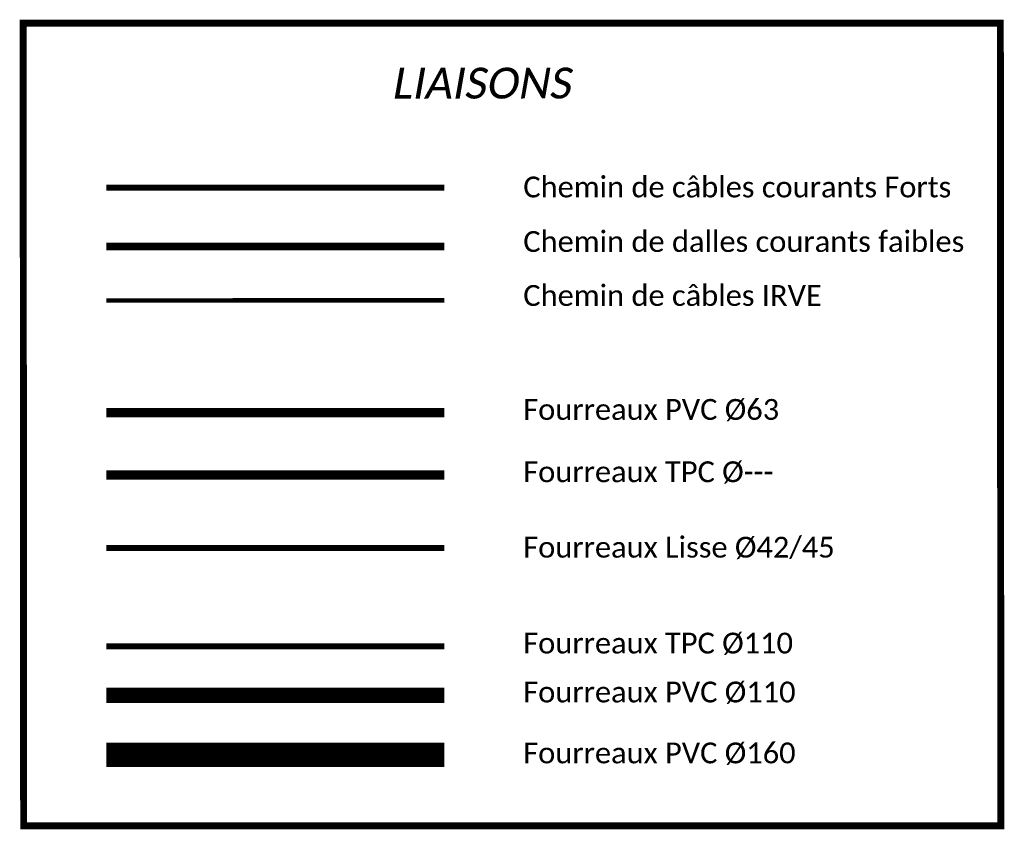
# Model space of a CAD drawing. Extents: x -24342 to 73038, y -9656 to 30949.
# Tile 9 of 170: x -2706 to -2067, y -1415 to -890. Entities that reach past the tile are written whole.
import ezdxf
from ezdxf.enums import TextEntityAlignment as Align

# ---------------------------------------------------------------- set-up
doc = ezdxf.new("R2010")
doc.units = 0
for name, pattern in [('AXES2', [28.575, 19.05, -3.175, 3.175, -3.175]), ('CACHE', [9.525, 6.35, -3.175]), ('CACHEX2', [19.05, 12.7, -6.35])]:
    doc.linetypes.add(name, pattern=pattern)
doc.layers.get('0').update_dxf_attribs({"color": 250})
for name, color, linetype in [('1_ADDUCTION ERDF', 1, 'Continuous'), ('1_CANALISATIONS COURANTS FORTS', 152, 'Continuous'), ('2_CANALISATIONS COURANTS FAIBLES', 4, 'Continuous'), ('2_FOURREAUX COURANTS FAIBLES', 30, 'Continuous')]:
    doc.layers.add(name, color=color, linetype=linetype)
doc.layers.add('EL2_Services généraux', color=92, linetype='Continuous', lineweight=30)
doc.styles.add('ELCF$0$Standard', font='calibri.ttf')
doc.styles.get("Standard").update_dxf_attribs({"font": 'calibri.ttf'})
doc.linetypes.add('_C_FAIBLES', pattern='A,0.5,-0.2,["CF",Standard,S=0.1,R=0,X=-0.1,Y=-0.05],-0.25', length=0.95)
doc.linetypes.add('_ELECTRICITE', pattern='A,0.5,-0.2,["EL",Standard,S=0.1,R=0,X=-0.1,Y=-0.05],-0.25', length=0.95)
doc.linetypes.add('C_Faibles', pattern='A,0.25,-0.15,0.15,-0.15,0.25,-0.25,["C_Faibles",Standard,S=0.25,R=0,X=-0.1,Y=-0.15],-1.5,0.25,-0.15,0.15,-0.15', length=3.4)
doc.linetypes.add('C_Forts', pattern='A,0.25,-0.15,0,-0.15,0.25,-0.25,["C_Forts",Standard,S=0.25,R=0,X=-0.1,Y=-0.15],-1.2,0.25,-0.15,0,-0.15', length=2.8)

msp = doc.modelspace()

# ---------------------------------------------------------------- linework, layer by layer
at = {"color": 1, "ltscale": 100, "const_width": 4.5}
msp.add_lwpolyline([(-2703.4, -1412.5), (-2069.26, -1412.5), (-2069.58, -891.79), (-2703.72, -891.79)], close=True, dxfattribs=at)
at = {"color": 6, "linetype": 'CACHEX2', "const_width": 6}
msp.add_lwpolyline([(-2649.7, -1144.48), (-2430.41, -1144.48)], dxfattribs=at)
at = {"layer": '1_ADDUCTION ERDF', "linetype": 'C_Forts', "ltscale": 50, "const_width": 6}
msp.add_lwpolyline([(-2649.7, -1184.9), (-2430.41, -1184.9)], dxfattribs=at)
at = {"layer": '1_ADDUCTION ERDF', "linetype": 'AXES2', "lineweight": 50, "const_width": 4}
msp.add_lwpolyline([(-2649.7, -1296.06), (-2430.41, -1296.06)], dxfattribs=at)
at = {"layer": '1_ADDUCTION ERDF', "color": 1, "linetype": 'AXES2'}
for points, const_width in [([(-2649.7, -1327.78), (-2430.41, -1327.78)], 10), ([(-2649.7, -1366.44), (-2430.41, -1366.44)], 16)]:
    msp.add_lwpolyline(points, dxfattribs=dict(at, const_width=const_width))
at = {"layer": '1_CANALISATIONS COURANTS FORTS', "linetype": '_ELECTRICITE', "ltscale": 100, "const_width": 4}
msp.add_lwpolyline([(-2649.7, -998.45), (-2430.41, -998.45)], dxfattribs=at)
at = {"layer": '2_CANALISATIONS COURANTS FAIBLES', "linetype": '_C_FAIBLES', "ltscale": 100, "const_width": 5}
msp.add_lwpolyline([(-2649.7, -1036.68), (-2430.41, -1036.68)], dxfattribs=at)
at = {"layer": '2_FOURREAUX COURANTS FAIBLES', "color": 30, "linetype": 'C_Faibles', "ltscale": 50, "const_width": 4}
msp.add_lwpolyline([(-2649.7, -1232.25), (-2430.41, -1232.25)], dxfattribs=at)
at = {"layer": 'EL2_Services généraux', "linetype": 'CACHE', "ltscale": 5, "const_width": 3}
msp.add_lwpolyline([(-2649.7, -1071.69), (-2430.41, -1071.68)], dxfattribs=at)

# ---------------------------------------------------------------- texts
at = {"oblique": 10}
msp.add_text('LIAISONS', height=20, rotation=0.04925, dxfattribs=at).set_placement((-2406.62, -930.68), align=Align.MIDDLE_CENTER)
at = {"color": 6, "ltscale": 10, "style": 'ELCF$0$Standard'}
msp.add_text('Fourreaux PVC Ø63', height=13.5, dxfattribs=at).set_placement((-2379.16, -1142.37), align=Align.MIDDLE_LEFT)
at = {"layer": '1_ADDUCTION ERDF', "style": 'ELCF$0$Standard'}
for s, p in [('Fourreaux TPC Ø---', (-2379.16, -1182.8)), ('Fourreaux TPC Ø110', (-2379.16, -1293.95))]:
    msp.add_text(s, height=13.5, dxfattribs=at).set_placement(p, align=Align.MIDDLE_LEFT)
at = {"layer": '1_ADDUCTION ERDF', "color": 1, "style": 'ELCF$0$Standard'}
for s, p in [('Fourreaux PVC Ø110', (-2379.16, -1325.68)), ('Fourreaux PVC Ø160', (-2379.16, -1365.2))]:
    msp.add_text(s, height=13.5, dxfattribs=at).set_placement(p, align=Align.MIDDLE_LEFT)
at = {"layer": '1_CANALISATIONS COURANTS FORTS', "ltscale": 0.25}
msp.add_text('Chemin de câbles courants Forts', height=13.5, dxfattribs=at).set_placement((-2379.16, -998.06), align=Align.MIDDLE_LEFT)
at = {"layer": '2_CANALISATIONS COURANTS FAIBLES', "ltscale": 0.25}
msp.add_text('Chemin de dalles courants faibles', height=13.5, dxfattribs=at).set_placement((-2379.16, -1033.44), align=Align.MIDDLE_LEFT)
at = {"layer": '2_FOURREAUX COURANTS FAIBLES', "color": 30, "ltscale": 50, "style": 'ELCF$0$Standard'}
msp.add_text('Fourreaux Lisse Ø42/45', height=13.5, dxfattribs=at).set_placement((-2379.16, -1231.75), align=Align.MIDDLE_LEFT)
at = {"layer": 'EL2_Services généraux', "ltscale": 5}
msp.add_text('Chemin de câbles IRVE', height=13.5, dxfattribs=at).set_placement((-2379.16, -1068.44), align=Align.MIDDLE_LEFT)

doc.saveas('drawing.dxf')
